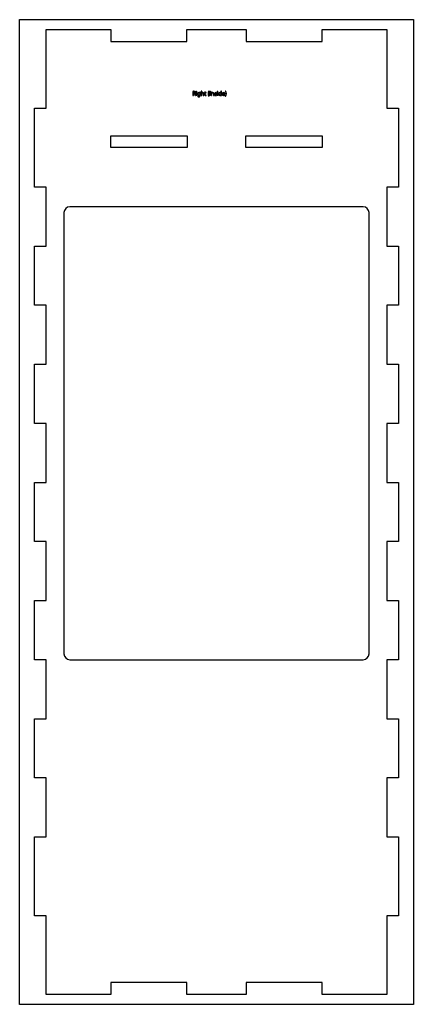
# Model space of a CAD drawing. Extents: x -84 to 483, y -508 to 909.
import ezdxf

# ---------------------------------------------------------------- set-up
doc = ezdxf.new("R2010")
doc.units = 0
doc.header["$MEASUREMENT"] = 0
doc.layers.add('LAYER_1', color=7, linetype='CONTINUOUS')

# ---------------------------------------------------------------- blocks, each defined once
blk = doc.blocks.new('BLOCK_2')
at = {"layer": 'LAYER_1', "color": 7}
blk.add_lwpolyline([(-45.7, 895), (47.1, 895), (47.1, 878), (157, 878), (157, 895), (242, 895), (242, 878), (351.9, 878), (351.9, 895), (444.7, 895), (444.7, 781.6), (461.7, 781.6), (461.7, 668.2), (444.7, 668.2), (444.7, 583.2), (461.7, 583.2), (461.7, 498.1), (444.7, 498.1), (444.7, 413.1), (461.7, 413.1), (461.7, 328.1), (444.7, 328.1), (444.7, 243), (461.7, 243), (461.7, 158), (444.7, 158), (444.7, 72.9), (461.7, 72.9), (461.7, -12.1), (444.7, -12.1), (444.7, -97.1), (461.7, -97.1), (461.7, -182.2), (444.7, -182.2), (444.7, -267.2), (461.7, -267.2), (461.7, -380.6), (444.7, -380.6), (444.7, -494), (351.9, -494), (351.9, -477), (242, -477), (242, -494), (157, -494), (157, -477), (47.1, -477), (47.1, -494), (-45.7, -494), (-45.7, -380.6), (-62.7, -380.6), (-62.7, -267.2), (-45.7, -267.2), (-45.7, -182.2), (-62.7, -182.2), (-62.7, -97.1), (-45.7, -97.1), (-45.7, -12.1), (-62.7, -12.1), (-62.7, 72.9), (-45.7, 72.9), (-45.7, 158), (-62.7, 158), (-62.7, 243), (-45.7, 243), (-45.7, 328.1), (-62.7, 328.1), (-62.7, 413.1), (-45.7, 413.1), (-45.7, 498.1), (-62.7, 498.1), (-62.7, 583.2), (-45.7, 583.2), (-45.7, 668.2), (-62.7, 668.2), (-62.7, 781.6), (-45.7, 781.6), (-45.7, 895)], dxfattribs=at)
blk = doc.blocks.new('BLOCK_3')
at = {"layer": 'LAYER_1', "color": 7}
for points in [[(47.4, 742.1), (157.3, 742.1), (157.3, 725), (47.4, 725), (47.4, 742.1)], [(241.7, 742.1), (351.6, 742.1), (351.6, 725), (241.7, 725), (241.7, 742.1)]]:
    blk.add_lwpolyline(points, dxfattribs=at)

msp = doc.modelspace()

# ---------------------------------------------------------------- hatches: boundary and pattern name
at = {"layer": 'LAYER_1'}
h = msp.add_hatch(color=1, dxfattribs=at)
h.dxf.hatch_style = 2
edge = h.paths.add_edge_path()
edge.add_spline(control_points=[(165.5, 806), (165.9, 806.1), (166.4, 806.1), (167, 806.1), (167.8, 806.1), (168.4, 806), (168.7, 805.6), (169, 805.3), (169.2, 804.9), (169.2, 804.5), (169.2, 803.7), (168.7, 803.1), (168.1, 802.9), (168.1, 802.9), (168.1, 802.9), (168.1, 802.9), (168.5, 802.7), (168.8, 802.3), (169, 801.7), (169.2, 800.8), (169.3, 800.2), (169.4, 800), (169.4, 800), (168.6, 800), (168.6, 800), (168.5, 800.2), (168.4, 800.7), (168.2, 801.5), (168, 802.3), (167.7, 802.6), (167, 802.6), (167, 802.6), (166.3, 802.6), (166.3, 802.6), (166.3, 802.6), (166.3, 800), (166.3, 800), (166.3, 800), (165.5, 800), (165.5, 800), (165.5, 800), (165.5, 806), (165.5, 806)], knot_values=[0, 0, 0, 0, 1, 1, 1, 2, 2, 2, 3, 3, 3, 4, 4, 4, 5, 5, 5, 6, 6, 6, 7, 7, 7, 8, 8, 8, 9, 9, 9, 10, 10, 10, 11, 11, 11, 12, 12, 12, 13, 13, 13, 14, 14, 14, 14], degree=3, periodic=1)
edge = h.paths.add_edge_path()
edge.add_spline(control_points=[(166.3, 803.2), (166.3, 803.2), (167.1, 803.2), (167.1, 803.2), (167.9, 803.2), (168.4, 803.7), (168.4, 804.4), (168.4, 805.2), (167.9, 805.5), (167, 805.5), (166.7, 805.5), (166.4, 805.5), (166.3, 805.4), (166.3, 805.4), (166.3, 803.2), (166.3, 803.2)], knot_values=[0, 0, 0, 0, 1, 1, 1, 2, 2, 2, 3, 3, 3, 4, 4, 4, 5, 5, 5, 5], degree=3, periodic=1)
h = msp.add_hatch(color=1, dxfattribs=at)
h.dxf.hatch_style = 2
edge = h.paths.add_edge_path()
edge.add_spline(control_points=[(171.3, 805.6), (171.3, 805.3), (171.1, 805.1), (170.8, 805.1), (170.5, 805.1), (170.3, 805.3), (170.3, 805.6), (170.3, 805.9), (170.5, 806.1), (170.8, 806.1), (171.1, 806.1), (171.3, 805.9), (171.3, 805.6)], knot_values=[0, 0, 0, 0, 1, 1, 1, 2, 2, 2, 3, 3, 3, 4, 4, 4, 4], degree=3, periodic=1)
h.paths.add_polyline_path([(170.4, 800), (170.4, 804.4), (171.2, 804.4), (171.2, 800)])
h = msp.add_hatch(color=1, dxfattribs=at)
h.dxf.hatch_style = 2
edge = h.paths.add_edge_path()
edge.add_spline(control_points=[(176.2, 800.6), (176.2, 799.6), (176, 799), (175.6, 798.6), (175.2, 798.3), (174.6, 798.1), (174, 798.1), (173.5, 798.1), (172.9, 798.2), (172.6, 798.5), (172.6, 798.5), (172.7, 799.1), (172.7, 799.1), (173, 798.9), (173.5, 798.7), (174, 798.7), (174.8, 798.7), (175.4, 799.2), (175.4, 800.3), (175.4, 800.3), (175.4, 800.7), (175.4, 800.7), (175.4, 800.7), (175.4, 800.7), (175.4, 800.7), (175.2, 800.3), (174.7, 800), (174, 800), (172.9, 800), (172.2, 800.9), (172.2, 802.1), (172.2, 803.6), (173.1, 804.4), (174.1, 804.4), (174.9, 804.4), (175.3, 804.1), (175.5, 803.7), (175.5, 803.7), (175.5, 803.7), (175.5, 803.7), (175.5, 803.7), (175.5, 804.4), (175.5, 804.4), (175.5, 804.4), (176.3, 804.4), (176.3, 804.4), (176.2, 804.1), (176.2, 803.7), (176.2, 803.2), (176.2, 803.2), (176.2, 800.6), (176.2, 800.6), (176.2, 800.6), (176.2, 800.6), (176.2, 800.6)], knot_values=[0, 0, 0, 0, 1, 1, 1, 2, 2, 2, 3, 3, 3, 4, 4, 4, 5, 5, 5, 6, 6, 6, 7, 7, 7, 8, 8, 8, 9, 9, 9, 10, 10, 10, 11, 11, 11, 12, 12, 12, 13, 13, 13, 14, 14, 14, 15, 15, 15, 16, 16, 16, 17, 17, 17, 18, 18, 18, 18], degree=3, periodic=1)
edge = h.paths.add_edge_path()
edge.add_spline(control_points=[(175.4, 802.6), (175.4, 802.8), (175.4, 802.9), (175.4, 803), (175.2, 803.5), (174.9, 803.8), (174.3, 803.8), (173.5, 803.8), (173, 803.2), (173, 802.2), (173, 801.3), (173.4, 800.6), (174.3, 800.6), (174.8, 800.6), (175.2, 800.9), (175.4, 801.4), (175.4, 801.6), (175.4, 801.7), (175.4, 801.9), (175.4, 801.9), (175.4, 802.6), (175.4, 802.6), (175.4, 802.6), (175.4, 802.6), (175.4, 802.6)], knot_values=[0, 0, 0, 0, 1, 1, 1, 2, 2, 2, 3, 3, 3, 4, 4, 4, 5, 5, 5, 6, 6, 6, 7, 7, 7, 8, 8, 8, 8], degree=3, periodic=1)
h = msp.add_hatch(color=1, dxfattribs=at)
h.dxf.hatch_style = 2
edge = h.paths.add_edge_path()
edge.add_spline(control_points=[(177.5, 806.4), (177.5, 806.4), (178.3, 806.4), (178.3, 806.4), (178.3, 806.4), (178.3, 803.7), (178.3, 803.7), (178.3, 803.7), (178.3, 803.7), (178.3, 803.7), (178.5, 803.9), (178.7, 804.1), (178.9, 804.2), (179.1, 804.4), (179.4, 804.4), (179.7, 804.4), (180.3, 804.4), (181.2, 804.1), (181.2, 802.6), (181.2, 802.6), (181.2, 800), (181.2, 800), (181.2, 800), (180.4, 800), (180.4, 800), (180.4, 800), (180.4, 802.5), (180.4, 802.5), (180.4, 803.2), (180.2, 803.8), (179.4, 803.8), (178.9, 803.8), (178.5, 803.4), (178.4, 803), (178.3, 802.9), (178.3, 802.8), (178.3, 802.6), (178.3, 802.6), (178.3, 800), (178.3, 800), (178.3, 800), (177.5, 800), (177.5, 800), (177.5, 800), (177.5, 806.4), (177.5, 806.4), (177.5, 806.4), (177.5, 806.4), (177.5, 806.4)], knot_values=[0, 0, 0, 0, 1, 1, 1, 2, 2, 2, 3, 3, 3, 4, 4, 4, 5, 5, 5, 6, 6, 6, 7, 7, 7, 8, 8, 8, 9, 9, 9, 10, 10, 10, 11, 11, 11, 12, 12, 12, 13, 13, 13, 14, 14, 14, 15, 15, 15, 16, 16, 16, 16], degree=3, periodic=1)
h = msp.add_hatch(color=1, dxfattribs=at)
h.dxf.hatch_style = 2
edge = h.paths.add_edge_path()
edge.add_spline(control_points=[(183.4, 805.4), (183.4, 805.4), (183.4, 804.4), (183.4, 804.4), (183.4, 804.4), (184.6, 804.4), (184.6, 804.4), (184.6, 804.4), (184.6, 803.8), (184.6, 803.8), (184.6, 803.8), (183.4, 803.8), (183.4, 803.8), (183.4, 803.8), (183.4, 801.4), (183.4, 801.4), (183.4, 800.9), (183.6, 800.6), (184, 800.6), (184.2, 800.6), (184.4, 800.6), (184.5, 800.6), (184.5, 800.6), (184.5, 800), (184.5, 800), (184.4, 800), (184.1, 799.9), (183.8, 799.9), (183.4, 799.9), (183.2, 800), (183, 800.2), (182.7, 800.5), (182.7, 800.9), (182.7, 801.4), (182.7, 801.4), (182.7, 803.8), (182.7, 803.8), (182.7, 803.8), (182, 803.8), (182, 803.8), (182, 803.8), (182, 804.4), (182, 804.4), (182, 804.4), (182.7, 804.4), (182.7, 804.4), (182.7, 804.4), (182.7, 805.2), (182.7, 805.2), (182.7, 805.2), (183.4, 805.4), (183.4, 805.4)], knot_values=[0, 0, 0, 0, 1, 1, 1, 2, 2, 2, 3, 3, 3, 4, 4, 4, 5, 5, 5, 6, 6, 6, 7, 7, 7, 8, 8, 8, 9, 9, 9, 10, 10, 10, 11, 11, 11, 12, 12, 12, 13, 13, 13, 14, 14, 14, 15, 15, 15, 16, 16, 16, 17, 17, 17, 17], degree=3, periodic=1)
h = msp.add_hatch(color=1, dxfattribs=at)
h.dxf.hatch_style = 2
edge = h.paths.add_edge_path()
edge.add_spline(control_points=[(189.1, 806.2), (188.4, 805.4), (188, 804.2), (188, 802.6), (188, 801), (188.4, 799.8), (189.1, 798.9), (189.1, 798.9), (188.5, 798.9), (188.5, 798.9), (187.9, 799.7), (187.3, 800.8), (187.3, 802.6), (187.3, 804.3), (187.9, 805.5), (188.5, 806.2), (188.5, 806.2), (189.1, 806.2), (189.1, 806.2)], knot_values=[0, 0, 0, 0, 1, 1, 1, 2, 2, 2, 3, 3, 3, 4, 4, 4, 5, 5, 5, 6, 6, 6, 6], degree=3, periodic=1)
h = msp.add_hatch(color=1, dxfattribs=at)
h.dxf.hatch_style = 2
h.paths.add_polyline_path([(190.7, 806.1), (190.7, 800), (189.9, 800), (189.9, 806.1)])
h = msp.add_hatch(color=1, dxfattribs=at)
h.dxf.hatch_style = 2
edge = h.paths.add_edge_path()
edge.add_spline(control_points=[(192.2, 803.2), (192.2, 803.6), (192.2, 804), (192.1, 804.4), (192.1, 804.4), (192.8, 804.4), (192.8, 804.4), (192.8, 804.4), (192.9, 803.6), (192.9, 803.6), (192.9, 803.6), (192.9, 803.6), (192.9, 803.6), (193.1, 804), (193.6, 804.4), (194.3, 804.4), (194.9, 804.4), (195.9, 804.1), (195.9, 802.6), (195.9, 802.6), (195.9, 800), (195.9, 800), (195.9, 800), (195.1, 800), (195.1, 800), (195.1, 800), (195.1, 802.5), (195.1, 802.5), (195.1, 803.2), (194.8, 803.8), (194.1, 803.8), (193.6, 803.8), (193.2, 803.4), (193, 803), (193, 802.9), (193, 802.8), (193, 802.6), (193, 802.6), (193, 800), (193, 800), (193, 800), (192.2, 800), (192.2, 800), (192.2, 800), (192.2, 803.2), (192.2, 803.2), (192.2, 803.2), (192.2, 803.2), (192.2, 803.2)], knot_values=[0, 0, 0, 0, 1, 1, 1, 2, 2, 2, 3, 3, 3, 4, 4, 4, 5, 5, 5, 6, 6, 6, 7, 7, 7, 8, 8, 8, 9, 9, 9, 10, 10, 10, 11, 11, 11, 12, 12, 12, 13, 13, 13, 14, 14, 14, 15, 15, 15, 16, 16, 16, 16], degree=3, periodic=1)
h = msp.add_hatch(color=1, dxfattribs=at)
h.dxf.hatch_style = 2
edge = h.paths.add_edge_path()
edge.add_spline(control_points=[(197, 800.8), (197.3, 800.7), (197.7, 800.5), (198.1, 800.5), (198.7, 800.5), (198.9, 800.8), (198.9, 801.1), (198.9, 801.5), (198.7, 801.7), (198.1, 801.9), (197.3, 802.2), (197, 802.6), (197, 803.2), (197, 803.9), (197.6, 804.4), (198.5, 804.4), (198.9, 804.4), (199.3, 804.3), (199.5, 804.2), (199.5, 804.2), (199.4, 803.6), (199.4, 803.6), (199.2, 803.7), (198.9, 803.9), (198.5, 803.9), (198, 803.9), (197.7, 803.6), (197.7, 803.3), (197.7, 802.9), (198, 802.7), (198.6, 802.5), (199.3, 802.2), (199.7, 801.9), (199.7, 801.2), (199.7, 800.4), (199.1, 799.9), (198.1, 799.9), (197.6, 799.9), (197.2, 800), (196.9, 800.2), (196.9, 800.2), (197, 800.8), (197, 800.8)], knot_values=[0, 0, 0, 0, 1, 1, 1, 2, 2, 2, 3, 3, 3, 4, 4, 4, 5, 5, 5, 6, 6, 6, 7, 7, 7, 8, 8, 8, 9, 9, 9, 10, 10, 10, 11, 11, 11, 12, 12, 12, 13, 13, 13, 14, 14, 14, 14], degree=3, periodic=1)
h = msp.add_hatch(color=1, dxfattribs=at)
h.dxf.hatch_style = 2
edge = h.paths.add_edge_path()
edge.add_spline(control_points=[(201.6, 805.6), (201.6, 805.3), (201.4, 805.1), (201.1, 805.1), (200.8, 805.1), (200.6, 805.3), (200.6, 805.6), (200.6, 805.9), (200.8, 806.1), (201.1, 806.1), (201.4, 806.1), (201.6, 805.9), (201.6, 805.6)], knot_values=[0, 0, 0, 0, 1, 1, 1, 2, 2, 2, 3, 3, 3, 4, 4, 4, 4], degree=3, periodic=1)
h.paths.add_polyline_path([(200.7, 800), (200.7, 804.4), (201.5, 804.4), (201.5, 800)])
h = msp.add_hatch(color=1, dxfattribs=at)
h.dxf.hatch_style = 2
edge = h.paths.add_edge_path()
edge.add_spline(control_points=[(206.6, 806.4), (206.6, 806.4), (206.6, 801.1), (206.6, 801.1), (206.6, 800.7), (206.6, 800.3), (206.6, 800), (206.6, 800), (205.9, 800), (205.9, 800), (205.9, 800), (205.9, 800.8), (205.9, 800.8), (205.9, 800.8), (205.9, 800.8), (205.9, 800.8), (205.6, 800.3), (205.1, 799.9), (204.4, 799.9), (203.3, 799.9), (202.5, 800.8), (202.5, 802.1), (202.5, 803.6), (203.4, 804.4), (204.5, 804.4), (205.1, 804.4), (205.6, 804.1), (205.8, 803.8), (205.8, 803.8), (205.8, 803.8), (205.8, 803.8), (205.8, 803.8), (205.8, 806.4), (205.8, 806.4), (205.8, 806.4), (206.6, 806.4), (206.6, 806.4), (206.6, 806.4), (206.6, 806.4), (206.6, 806.4)], knot_values=[0, 0, 0, 0, 1, 1, 1, 2, 2, 2, 3, 3, 3, 4, 4, 4, 5, 5, 5, 6, 6, 6, 7, 7, 7, 8, 8, 8, 9, 9, 9, 10, 10, 10, 11, 11, 11, 12, 12, 12, 13, 13, 13, 13], degree=3, periodic=1)
edge = h.paths.add_edge_path()
edge.add_spline(control_points=[(205.8, 802.6), (205.8, 802.7), (205.8, 802.8), (205.8, 802.9), (205.6, 803.4), (205.2, 803.8), (204.6, 803.8), (203.8, 803.8), (203.3, 803.1), (203.3, 802.2), (203.3, 801.3), (203.8, 800.5), (204.6, 800.5), (205.1, 800.5), (205.6, 800.9), (205.8, 801.5), (205.8, 801.6), (205.8, 801.7), (205.8, 801.8), (205.8, 801.8), (205.8, 802.6), (205.8, 802.6), (205.8, 802.6), (205.8, 802.6), (205.8, 802.6)], knot_values=[0, 0, 0, 0, 1, 1, 1, 2, 2, 2, 3, 3, 3, 4, 4, 4, 5, 5, 5, 6, 6, 6, 7, 7, 7, 8, 8, 8, 8], degree=3, periodic=1)
h = msp.add_hatch(color=1, dxfattribs=at)
h.dxf.hatch_style = 2
edge = h.paths.add_edge_path()
edge.add_spline(control_points=[(208.3, 802), (208.4, 801), (209, 800.5), (209.8, 800.5), (210.4, 800.5), (210.8, 800.6), (211, 800.7), (211, 800.7), (211.2, 800.2), (211.2, 800.2), (210.9, 800.1), (210.4, 799.9), (209.7, 799.9), (208.4, 799.9), (207.6, 800.8), (207.6, 802.1), (207.6, 803.4), (208.4, 804.4), (209.6, 804.4), (211.1, 804.4), (211.4, 803.2), (211.4, 802.4), (211.4, 802.2), (211.4, 802.1), (211.4, 802), (211.4, 802), (208.3, 802), (208.3, 802), (208.3, 802), (208.3, 802), (208.3, 802)], knot_values=[0, 0, 0, 0, 1, 1, 1, 2, 2, 2, 3, 3, 3, 4, 4, 4, 5, 5, 5, 6, 6, 6, 7, 7, 7, 8, 8, 8, 9, 9, 9, 10, 10, 10, 10], degree=3, periodic=1)
edge = h.paths.add_edge_path()
edge.add_spline(control_points=[(210.7, 802.6), (210.7, 803.1), (210.5, 803.9), (209.6, 803.9), (208.8, 803.9), (208.4, 803.2), (208.4, 802.6), (208.4, 802.6), (210.7, 802.6), (210.7, 802.6)], knot_values=[0, 0, 0, 0, 1, 1, 1, 2, 2, 2, 3, 3, 3, 3], degree=3, periodic=1)
h = msp.add_hatch(color=1, dxfattribs=at)
h.dxf.hatch_style = 2
edge = h.paths.add_edge_path()
edge.add_spline(control_points=[(211.9, 798.9), (212.6, 799.8), (213.1, 801), (213.1, 802.6), (213.1, 804.2), (212.6, 805.3), (211.9, 806.2), (211.9, 806.2), (212.5, 806.2), (212.5, 806.2), (213.1, 805.5), (213.7, 804.4), (213.7, 802.6), (213.7, 800.8), (213.1, 799.7), (212.5, 798.9), (212.5, 798.9), (211.9, 798.9), (211.9, 798.9)], knot_values=[0, 0, 0, 0, 1, 1, 1, 2, 2, 2, 3, 3, 3, 4, 4, 4, 5, 5, 5, 6, 6, 6, 6], degree=3, periodic=1)

# ---------------------------------------------------------------- linework, layer by layer
at = {"layer": 'LAYER_1', "color": 7}
msp.add_lwpolyline([(-84, 909.2), (483, 909.2), (483, -508.2), (-84, -508.2), (-84, 909.2)], dxfattribs=at)
at = {"layer": 'LAYER_1'}
for points in [[(170.4, 800), (170.4, 804.4), (171.2, 804.4), (171.2, 800), (170.4, 800)], [(190.7, 806.1), (190.7, 800), (189.9, 800), (189.9, 806.1), (190.7, 806.1)], [(200.7, 800), (200.7, 804.4), (201.5, 804.4), (201.5, 800), (200.7, 800)]]:
    msp.add_lwpolyline(points, dxfattribs=at)
for points, knots in [([(165.5, 806), (165.9, 806.1), (166.4, 806.1), (167, 806.1), (167.8, 806.1), (168.4, 806), (168.7, 805.6), (169, 805.3), (169.2, 804.9), (169.2, 804.5), (169.2, 803.7), (168.7, 803.1), (168.1, 802.9), (168.1, 802.9), (168.1, 802.9), (168.1, 802.9), (168.5, 802.7), (168.8, 802.3), (169, 801.7), (169.2, 800.8), (169.3, 800.2), (169.4, 800), (169.4, 800), (168.6, 800), (168.6, 800), (168.5, 800.2), (168.4, 800.7), (168.2, 801.5), (168, 802.3), (167.7, 802.6), (167, 802.6), (167, 802.6), (166.3, 802.6), (166.3, 802.6), (166.3, 802.6), (166.3, 800), (166.3, 800), (166.3, 800), (165.5, 800), (165.5, 800), (165.5, 800), (165.5, 806), (165.5, 806)], [0, 0, 0, 0, 1, 1, 1, 2, 2, 2, 3, 3, 3, 4, 4, 4, 5, 5, 5, 6, 6, 6, 7, 7, 7, 8, 8, 8, 9, 9, 9, 10, 10, 10, 11, 11, 11, 12, 12, 12, 13, 13, 13, 14, 14, 14, 14]), ([(166.3, 803.2), (166.3, 803.2), (167.1, 803.2), (167.1, 803.2), (167.9, 803.2), (168.4, 803.7), (168.4, 804.4), (168.4, 805.2), (167.9, 805.5), (167, 805.5), (166.7, 805.5), (166.4, 805.5), (166.3, 805.4), (166.3, 805.4), (166.3, 803.2), (166.3, 803.2)], [0, 0, 0, 0, 1, 1, 1, 2, 2, 2, 3, 3, 3, 4, 4, 4, 5, 5, 5, 5]), ([(171.3, 805.6), (171.3, 805.3), (171.1, 805.1), (170.8, 805.1), (170.5, 805.1), (170.3, 805.3), (170.3, 805.6), (170.3, 805.9), (170.5, 806.1), (170.8, 806.1), (171.1, 806.1), (171.3, 805.9), (171.3, 805.6)], [0, 0, 0, 0, 1, 1, 1, 2, 2, 2, 3, 3, 3, 4, 4, 4, 4]), ([(176.2, 800.6), (176.2, 799.6), (176, 799), (175.6, 798.6), (175.2, 798.3), (174.6, 798.1), (174, 798.1), (173.5, 798.1), (172.9, 798.2), (172.6, 798.5), (172.6, 798.5), (172.7, 799.1), (172.7, 799.1), (173, 798.9), (173.5, 798.7), (174, 798.7), (174.8, 798.7), (175.4, 799.2), (175.4, 800.3), (175.4, 800.3), (175.4, 800.7), (175.4, 800.7), (175.4, 800.7), (175.4, 800.7), (175.4, 800.7), (175.2, 800.3), (174.7, 800), (174, 800), (172.9, 800), (172.2, 800.9), (172.2, 802.1), (172.2, 803.6), (173.1, 804.4), (174.1, 804.4), (174.9, 804.4), (175.3, 804.1), (175.5, 803.7), (175.5, 803.7), (175.5, 803.7), (175.5, 803.7), (175.5, 803.7), (175.5, 804.4), (175.5, 804.4), (175.5, 804.4), (176.3, 804.4), (176.3, 804.4), (176.2, 804.1), (176.2, 803.7), (176.2, 803.2), (176.2, 803.2), (176.2, 800.6), (176.2, 800.6), (176.2, 800.6), (176.2, 800.6), (176.2, 800.6)], [0, 0, 0, 0, 1, 1, 1, 2, 2, 2, 3, 3, 3, 4, 4, 4, 5, 5, 5, 6, 6, 6, 7, 7, 7, 8, 8, 8, 9, 9, 9, 10, 10, 10, 11, 11, 11, 12, 12, 12, 13, 13, 13, 14, 14, 14, 15, 15, 15, 16, 16, 16, 17, 17, 17, 18, 18, 18, 18]), ([(175.4, 802.6), (175.4, 802.8), (175.4, 802.9), (175.4, 803), (175.2, 803.5), (174.9, 803.8), (174.3, 803.8), (173.5, 803.8), (173, 803.2), (173, 802.2), (173, 801.3), (173.4, 800.6), (174.3, 800.6), (174.8, 800.6), (175.2, 800.9), (175.4, 801.4), (175.4, 801.6), (175.4, 801.7), (175.4, 801.9), (175.4, 801.9), (175.4, 802.6), (175.4, 802.6), (175.4, 802.6), (175.4, 802.6), (175.4, 802.6)], [0, 0, 0, 0, 1, 1, 1, 2, 2, 2, 3, 3, 3, 4, 4, 4, 5, 5, 5, 6, 6, 6, 7, 7, 7, 8, 8, 8, 8]), ([(177.5, 806.4), (177.5, 806.4), (178.3, 806.4), (178.3, 806.4), (178.3, 806.4), (178.3, 803.7), (178.3, 803.7), (178.3, 803.7), (178.3, 803.7), (178.3, 803.7), (178.5, 803.9), (178.7, 804.1), (178.9, 804.2), (179.1, 804.4), (179.4, 804.4), (179.7, 804.4), (180.3, 804.4), (181.2, 804.1), (181.2, 802.6), (181.2, 802.6), (181.2, 800), (181.2, 800), (181.2, 800), (180.4, 800), (180.4, 800), (180.4, 800), (180.4, 802.5), (180.4, 802.5), (180.4, 803.2), (180.2, 803.8), (179.4, 803.8), (178.9, 803.8), (178.5, 803.4), (178.4, 803), (178.3, 802.9), (178.3, 802.8), (178.3, 802.6), (178.3, 802.6), (178.3, 800), (178.3, 800), (178.3, 800), (177.5, 800), (177.5, 800), (177.5, 800), (177.5, 806.4), (177.5, 806.4), (177.5, 806.4), (177.5, 806.4), (177.5, 806.4)], [0, 0, 0, 0, 1, 1, 1, 2, 2, 2, 3, 3, 3, 4, 4, 4, 5, 5, 5, 6, 6, 6, 7, 7, 7, 8, 8, 8, 9, 9, 9, 10, 10, 10, 11, 11, 11, 12, 12, 12, 13, 13, 13, 14, 14, 14, 15, 15, 15, 16, 16, 16, 16]), ([(183.4, 805.4), (183.4, 805.4), (183.4, 804.4), (183.4, 804.4), (183.4, 804.4), (184.6, 804.4), (184.6, 804.4), (184.6, 804.4), (184.6, 803.8), (184.6, 803.8), (184.6, 803.8), (183.4, 803.8), (183.4, 803.8), (183.4, 803.8), (183.4, 801.4), (183.4, 801.4), (183.4, 800.9), (183.6, 800.6), (184, 800.6), (184.2, 800.6), (184.4, 800.6), (184.5, 800.6), (184.5, 800.6), (184.5, 800), (184.5, 800), (184.4, 800), (184.1, 799.9), (183.8, 799.9), (183.4, 799.9), (183.2, 800), (183, 800.2), (182.7, 800.5), (182.7, 800.9), (182.7, 801.4), (182.7, 801.4), (182.7, 803.8), (182.7, 803.8), (182.7, 803.8), (182, 803.8), (182, 803.8), (182, 803.8), (182, 804.4), (182, 804.4), (182, 804.4), (182.7, 804.4), (182.7, 804.4), (182.7, 804.4), (182.7, 805.2), (182.7, 805.2), (182.7, 805.2), (183.4, 805.4), (183.4, 805.4)], [0, 0, 0, 0, 1, 1, 1, 2, 2, 2, 3, 3, 3, 4, 4, 4, 5, 5, 5, 6, 6, 6, 7, 7, 7, 8, 8, 8, 9, 9, 9, 10, 10, 10, 11, 11, 11, 12, 12, 12, 13, 13, 13, 14, 14, 14, 15, 15, 15, 16, 16, 16, 17, 17, 17, 17]), ([(189.1, 806.2), (188.4, 805.4), (188, 804.2), (188, 802.6), (188, 801), (188.4, 799.8), (189.1, 798.9), (189.1, 798.9), (188.5, 798.9), (188.5, 798.9), (187.9, 799.7), (187.3, 800.8), (187.3, 802.6), (187.3, 804.3), (187.9, 805.5), (188.5, 806.2), (188.5, 806.2), (189.1, 806.2), (189.1, 806.2)], [0, 0, 0, 0, 1, 1, 1, 2, 2, 2, 3, 3, 3, 4, 4, 4, 5, 5, 5, 6, 6, 6, 6]), ([(192.2, 803.2), (192.2, 803.6), (192.2, 804), (192.1, 804.4), (192.1, 804.4), (192.8, 804.4), (192.8, 804.4), (192.8, 804.4), (192.9, 803.6), (192.9, 803.6), (192.9, 803.6), (192.9, 803.6), (192.9, 803.6), (193.1, 804), (193.6, 804.4), (194.3, 804.4), (194.9, 804.4), (195.9, 804.1), (195.9, 802.6), (195.9, 802.6), (195.9, 800), (195.9, 800), (195.9, 800), (195.1, 800), (195.1, 800), (195.1, 800), (195.1, 802.5), (195.1, 802.5), (195.1, 803.2), (194.8, 803.8), (194.1, 803.8), (193.6, 803.8), (193.2, 803.4), (193, 803), (193, 802.9), (193, 802.8), (193, 802.6), (193, 802.6), (193, 800), (193, 800), (193, 800), (192.2, 800), (192.2, 800), (192.2, 800), (192.2, 803.2), (192.2, 803.2), (192.2, 803.2), (192.2, 803.2), (192.2, 803.2)], [0, 0, 0, 0, 1, 1, 1, 2, 2, 2, 3, 3, 3, 4, 4, 4, 5, 5, 5, 6, 6, 6, 7, 7, 7, 8, 8, 8, 9, 9, 9, 10, 10, 10, 11, 11, 11, 12, 12, 12, 13, 13, 13, 14, 14, 14, 15, 15, 15, 16, 16, 16, 16]), ([(197, 800.8), (197.3, 800.7), (197.7, 800.5), (198.1, 800.5), (198.7, 800.5), (198.9, 800.8), (198.9, 801.1), (198.9, 801.5), (198.7, 801.7), (198.1, 801.9), (197.3, 802.2), (197, 802.6), (197, 803.2), (197, 803.9), (197.6, 804.4), (198.5, 804.4), (198.9, 804.4), (199.3, 804.3), (199.5, 804.2), (199.5, 804.2), (199.4, 803.6), (199.4, 803.6), (199.2, 803.7), (198.9, 803.9), (198.5, 803.9), (198, 803.9), (197.7, 803.6), (197.7, 803.3), (197.7, 802.9), (198, 802.7), (198.6, 802.5), (199.3, 802.2), (199.7, 801.9), (199.7, 801.2), (199.7, 800.4), (199.1, 799.9), (198.1, 799.9), (197.6, 799.9), (197.2, 800), (196.9, 800.2), (196.9, 800.2), (197, 800.8), (197, 800.8)], [0, 0, 0, 0, 1, 1, 1, 2, 2, 2, 3, 3, 3, 4, 4, 4, 5, 5, 5, 6, 6, 6, 7, 7, 7, 8, 8, 8, 9, 9, 9, 10, 10, 10, 11, 11, 11, 12, 12, 12, 13, 13, 13, 14, 14, 14, 14]), ([(201.6, 805.6), (201.6, 805.3), (201.4, 805.1), (201.1, 805.1), (200.8, 805.1), (200.6, 805.3), (200.6, 805.6), (200.6, 805.9), (200.8, 806.1), (201.1, 806.1), (201.4, 806.1), (201.6, 805.9), (201.6, 805.6)], [0, 0, 0, 0, 1, 1, 1, 2, 2, 2, 3, 3, 3, 4, 4, 4, 4]), ([(206.6, 806.4), (206.6, 806.4), (206.6, 801.1), (206.6, 801.1), (206.6, 800.7), (206.6, 800.3), (206.6, 800), (206.6, 800), (205.9, 800), (205.9, 800), (205.9, 800), (205.9, 800.8), (205.9, 800.8), (205.9, 800.8), (205.9, 800.8), (205.9, 800.8), (205.6, 800.3), (205.1, 799.9), (204.4, 799.9), (203.3, 799.9), (202.5, 800.8), (202.5, 802.1), (202.5, 803.6), (203.4, 804.4), (204.5, 804.4), (205.1, 804.4), (205.6, 804.1), (205.8, 803.8), (205.8, 803.8), (205.8, 803.8), (205.8, 803.8), (205.8, 803.8), (205.8, 806.4), (205.8, 806.4), (205.8, 806.4), (206.6, 806.4), (206.6, 806.4), (206.6, 806.4), (206.6, 806.4), (206.6, 806.4)], [0, 0, 0, 0, 1, 1, 1, 2, 2, 2, 3, 3, 3, 4, 4, 4, 5, 5, 5, 6, 6, 6, 7, 7, 7, 8, 8, 8, 9, 9, 9, 10, 10, 10, 11, 11, 11, 12, 12, 12, 13, 13, 13, 13]), ([(205.8, 802.6), (205.8, 802.7), (205.8, 802.8), (205.8, 802.9), (205.6, 803.4), (205.2, 803.8), (204.6, 803.8), (203.8, 803.8), (203.3, 803.1), (203.3, 802.2), (203.3, 801.3), (203.8, 800.5), (204.6, 800.5), (205.1, 800.5), (205.6, 800.9), (205.8, 801.5), (205.8, 801.6), (205.8, 801.7), (205.8, 801.8), (205.8, 801.8), (205.8, 802.6), (205.8, 802.6), (205.8, 802.6), (205.8, 802.6), (205.8, 802.6)], [0, 0, 0, 0, 1, 1, 1, 2, 2, 2, 3, 3, 3, 4, 4, 4, 5, 5, 5, 6, 6, 6, 7, 7, 7, 8, 8, 8, 8]), ([(208.3, 802), (208.4, 801), (209, 800.5), (209.8, 800.5), (210.4, 800.5), (210.8, 800.6), (211, 800.7), (211, 800.7), (211.2, 800.2), (211.2, 800.2), (210.9, 800.1), (210.4, 799.9), (209.7, 799.9), (208.4, 799.9), (207.6, 800.8), (207.6, 802.1), (207.6, 803.4), (208.4, 804.4), (209.6, 804.4), (211.1, 804.4), (211.4, 803.2), (211.4, 802.4), (211.4, 802.2), (211.4, 802.1), (211.4, 802), (211.4, 802), (208.3, 802), (208.3, 802), (208.3, 802), (208.3, 802), (208.3, 802)], [0, 0, 0, 0, 1, 1, 1, 2, 2, 2, 3, 3, 3, 4, 4, 4, 5, 5, 5, 6, 6, 6, 7, 7, 7, 8, 8, 8, 9, 9, 9, 10, 10, 10, 10]), ([(210.7, 802.6), (210.7, 803.1), (210.5, 803.9), (209.6, 803.9), (208.8, 803.9), (208.4, 803.2), (208.4, 802.6), (208.4, 802.6), (210.7, 802.6), (210.7, 802.6)], [0, 0, 0, 0, 1, 1, 1, 2, 2, 2, 3, 3, 3, 3]), ([(211.9, 798.9), (212.6, 799.8), (213.1, 801), (213.1, 802.6), (213.1, 804.2), (212.6, 805.3), (211.9, 806.2), (211.9, 806.2), (212.5, 806.2), (212.5, 806.2), (213.1, 805.5), (213.7, 804.4), (213.7, 802.6), (213.7, 800.8), (213.1, 799.7), (212.5, 798.9), (212.5, 798.9), (211.9, 798.9), (211.9, 798.9)], [0, 0, 0, 0, 1, 1, 1, 2, 2, 2, 3, 3, 3, 4, 4, 4, 5, 5, 5, 6, 6, 6, 6])]:
    msp.add_open_spline(points, degree=3, knots=knots, dxfattribs=at)
at = {"layer": 'LAYER_1', "color": 7}
msp.add_open_spline([(419.2, -3.6), (419.2, -8.3), (415.4, -12.1), (410.7, -12.1), (410.7, -12.1), (-11.7, -12.1), (-11.7, -12.1), (-16.4, -12.1), (-20.2, -8.3), (-20.2, -3.6), (-20.2, -3.6), (-20.2, 631.4), (-20.2, 631.4), (-20.2, 636.1), (-16.4, 639.9), (-11.7, 639.9), (-11.7, 639.9), (410.7, 639.9), (410.7, 639.9), (415.4, 639.9), (419.2, 636.1), (419.2, 631.4), (419.2, 631.4), (419.2, -3.6), (419.2, -3.6)], degree=3, knots=[0, 0, 0, 0, 1, 1, 1, 2, 2, 2, 3, 3, 3, 4, 4, 4, 5, 5, 5, 6, 6, 6, 7, 7, 7, 8, 8, 8, 8], dxfattribs=at)

# ---------------------------------------------------------------- block references
at = {"layer": 'LAYER_1'}
for name in ['BLOCK_2', 'BLOCK_3']:
    msp.add_blockref(name, (0, 0), dxfattribs=at)

doc.saveas('drawing.dxf')
